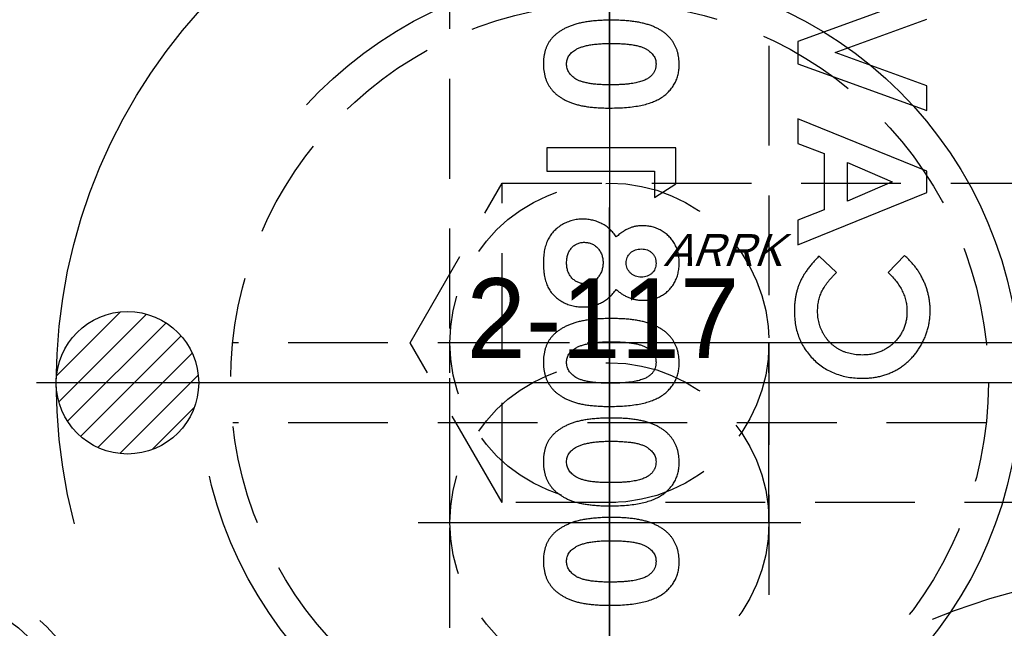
# Model space of a CAD drawing. Extents: x 2651 to 11825, y -3833 to 1075.
# Tile 207 of 256: x 4218 to 4243, y 49 to 65. Entities that reach past the tile are written whole.
import ezdxf

# ---------------------------------------------------------------- set-up
doc = ezdxf.new("R2010")
doc.units = 0
doc.header["$LTSCALE"] = 10
for name, pattern in [('CENTER', [2, 1.25, -0.25, 0.25, -0.25]), ('CNSCEN', [17, 15, -1, 0, -1]), ('CNSHID', [4, 3, -1]), ('HIDDEN', [0.375, 0.25, -0.125])]:
    doc.linetypes.add(name, pattern=pattern)
doc.layers.get('0').update_dxf_attribs({"linetype": 'CONTINUOUS'})
doc.layers.get('Defpoints').update_dxf_attribs({"linetype": 'CONTINUOUS'})
for name, color, linetype in [('1', 7, 'CONTINUOUS'), ('9', 3, 'CONTINUOUS'), ('CEN', 1, 'CENTER'), ('COOL', 150, 'HIDDEN'), ('DIM', 3, 'CONTINUOUS'), ('HIDDEN', 6, 'HIDDEN'), ('PART', 7, 'CONTINUOUS'), ('WL1-HL', 4, 'CNSHID'), ('WOR1-CL', 1, 'CNSCEN'), ('WOR1-DL', 7, 'CONTINUOUS')]:
    doc.layers.add(name, color=color, linetype=linetype)
doc.styles.add('china', font='txt')
doc.styles.get("Standard").update_dxf_attribs({"font": 'romans.shx'})
doc.dimstyles.new('MM& INCH5', dxfattribs={"dimtxt": 5, "dimasz": 2.5, "dimexe": 1, "dimexo": 0.5, "dimtad": 0, "dimrnd": 1.38778e-17, "dimzin": 9, "dimdsep": 46, "dimtxsty": 'Standard', "dimblk": 'CLOSED', "dimcen": 0, "dimclrd": 3, "dimclre": 3, "dimclrt": 3, "dimazin": 2, "dimtfac": 0.75, "dimtofl": 0, "dimtmove": 0, "dimatfit": 3, "dimfxl": 0, "dimtolj": 1, "dimarcsym": 0})

# ---------------------------------------------------------------- blocks, each defined once
blk = doc.blocks.new('DSD')
at = {"layer": '1', "color": 7, "linetype": 'Continuous'}
for p, q in [((477.228, 547.808), (477.636, 548.234)), ((478.936, 548.234), (479.37, 547.821)), ((479.905, 547.538), (476.666, 546.23)), ((479.905, 546.918), (479.905, 547.538)), ((479.241, 546.666), (479.905, 546.918)), ((479.241, 545.255), (479.241, 546.666)), ((477.535, 545.961), (478.659, 546.446)), ((478.659, 546.446), (478.659, 545.475)), ((483.499, 546.355), (482.959, 546.008)), ((483.499, 545.691), (483.499, 546.355)), ((476.666, 546.23), (476.666, 545.691)), ((478.659, 545.475), (477.535, 545.961)), ((482.959, 546.008), (482.959, 545.11)), ((476.666, 545.691), (479.905, 544.383)), ((486.198, 545.691), (483.499, 545.691)), ((486.198, 545.11), (486.198, 545.691)), ((479.905, 545.004), (479.241, 545.255)), ((482.959, 545.11), (486.198, 545.11)), ((479.905, 544.383), (479.905, 545.004)), ((476.666, 544.175), (476.666, 543.554)), ((479.905, 543.003), (476.666, 544.175)), ((476.666, 543.554), (478.967, 542.722)), ((479.905, 542.443), (479.905, 543.003)), ((478.967, 542.722), (476.666, 541.888)), ((476.666, 541.269), (479.905, 542.443))]:
    blk.add_line(p, q, dxfattribs=at)
for points, knots in [([(484.61, 556.569), (484.539, 556.568), (484.4, 556.567), (484.2, 556.554), (484.015, 556.534), (483.845, 556.505), (483.69, 556.468), (483.552, 556.422), (483.427, 556.369), (483.353, 556.324), (483.317, 556.303)], [0, 0, 0, 0, 0.161071, 0.310789, 0.449904, 0.578376, 0.696617, 0.805987, 0.906562, 1, 1, 1, 1]), ([(486.281, 555.461), (486.28, 555.49), (486.279, 555.547), (486.272, 555.631), (486.258, 555.71), (486.24, 555.786), (486.216, 555.859), (486.187, 555.929), (486.152, 555.994), (486.112, 556.057), (486.067, 556.115), (486.016, 556.17), (485.96, 556.223), (485.897, 556.272), (485.83, 556.317), (485.757, 556.359), (485.679, 556.398), (485.594, 556.434), (485.502, 556.466), (485.402, 556.494), (485.292, 556.517), (485.173, 556.536), (485.046, 556.55), (484.909, 556.561), (484.763, 556.568), (484.662, 556.569), (484.61, 556.569)], [0, 0, 0, 0, 0.038217, 0.074867, 0.110158, 0.144454, 0.17808, 0.211171, 0.243687, 0.275872, 0.308376, 0.341263, 0.37515, 0.409655, 0.445157, 0.482073, 0.520576, 0.560554, 0.603108, 0.648689, 0.697948, 0.750768, 0.807309, 0.867656, 0.931861, 1, 1, 1, 1]), ([(483.317, 556.303), (483.282, 556.278), (483.213, 556.229), (483.123, 556.143), (483.047, 556.05), (482.984, 555.95), (482.935, 555.842), (482.901, 555.727), (482.881, 555.605), (482.878, 555.521), (482.876, 555.478)], [0, 0, 0, 0, 0.132314, 0.2587, 0.380912, 0.500535, 0.620923, 0.742376, 0.868281, 1, 1, 1, 1]), ([(483.458, 555.464), (483.459, 555.489), (483.461, 555.539), (483.481, 555.612), (483.512, 555.68), (483.55, 555.732), (483.585, 555.771), (483.618, 555.798), (483.654, 555.824), (483.695, 555.847), (483.741, 555.869), (483.79, 555.89), (483.845, 555.908), (483.904, 555.925), (483.969, 555.94), (484.041, 555.953), (484.12, 555.964), (484.205, 555.972), (484.298, 555.979), (484.398, 555.984), (484.505, 555.986), (484.579, 555.987), (484.617, 555.988)], [0, 0, 0, 0, 0.053834, 0.105543, 0.158054, 0.211987, 0.240207, 0.269794, 0.301343, 0.334608, 0.370284, 0.408089, 0.448681, 0.492069, 0.538664, 0.590371, 0.646388, 0.707195, 0.772947, 0.843643, 0.919308, 1, 1, 1, 1]), ([(484.617, 555.988), (484.666, 555.987), (484.761, 555.986), (484.897, 555.98), (485.021, 555.968), (485.133, 555.953), (485.233, 555.932), (485.322, 555.908), (485.399, 555.879), (485.465, 555.844), (485.52, 555.806), (485.568, 555.765), (485.609, 555.722), (485.642, 555.676), (485.668, 555.627), (485.686, 555.575), (485.697, 555.52), (485.699, 555.483), (485.7, 555.464)], [0, 0, 0, 0, 0.110734, 0.212341, 0.305502, 0.389835, 0.46669, 0.535262, 0.596763, 0.651066, 0.701036, 0.74786, 0.791833, 0.834284, 0.875334, 0.916035, 0.957652, 1, 1, 1, 1]), ([(482.876, 555.478), (482.877, 555.45), (482.878, 555.395), (482.886, 555.313), (482.9, 555.235), (482.919, 555.159), (482.943, 555.086), (482.973, 555.017), (483.009, 554.95), (483.05, 554.887), (483.096, 554.826), (483.149, 554.769), (483.207, 554.715), (483.271, 554.666), (483.341, 554.62), (483.416, 554.577), (483.497, 554.538), (483.584, 554.502), (483.679, 554.47), (483.782, 554.443), (483.893, 554.42), (484.014, 554.401), (484.143, 554.386), (484.281, 554.376), (484.428, 554.369), (484.528, 554.369), (484.58, 554.368)], [0, 0, 0, 0, 0.036635, 0.072034, 0.106626, 0.140306, 0.173619, 0.206426, 0.239067, 0.271883, 0.30484, 0.338529, 0.372616, 0.407548, 0.443719, 0.481312, 0.520113, 0.560913, 0.604025, 0.650075, 0.699572, 0.752363, 0.808789, 0.868954, 0.932675, 1, 1, 1, 1]), ([(484.58, 554.95), (484.529, 554.95), (484.431, 554.95), (484.29, 554.958), (484.161, 554.968), (484.044, 554.984), (483.94, 555.003), (483.849, 555.028), (483.769, 555.056), (483.701, 555.091), (483.644, 555.128), (483.594, 555.168), (483.552, 555.211), (483.517, 555.256), (483.49, 555.304), (483.471, 555.355), (483.46, 555.409), (483.458, 555.445), (483.458, 555.464)], [0, 0, 0, 0, 0.112115, 0.215802, 0.310203, 0.395993, 0.47341, 0.542778, 0.604548, 0.659357, 0.708764, 0.755356, 0.798687, 0.840017, 0.880203, 0.919733, 0.959049, 1, 1, 1, 1]), ([(484.58, 554.368), (484.632, 554.369), (484.734, 554.369), (484.882, 554.376), (485.021, 554.387), (485.151, 554.401), (485.272, 554.421), (485.385, 554.444), (485.489, 554.471), (485.583, 554.504), (485.671, 554.54), (485.752, 554.579), (485.827, 554.621), (485.896, 554.665), (485.959, 554.714), (486.017, 554.764), (486.067, 554.818), (486.113, 554.875), (486.153, 554.935), (486.188, 554.999), (486.216, 555.067), (486.24, 555.138), (486.258, 555.214), (486.272, 555.293), (486.279, 555.376), (486.28, 555.432), (486.281, 555.461)], [0, 0, 0, 0, 0.068491, 0.133077, 0.193829, 0.251083, 0.304401, 0.354408, 0.401295, 0.444701, 0.485692, 0.524676, 0.562307, 0.597947, 0.632474, 0.665752, 0.697985, 0.729586, 0.760825, 0.792355, 0.824313, 0.857156, 0.890927, 0.92596, 0.962061, 1, 1, 1, 1]), ([(485.7, 555.464), (485.699, 555.446), (485.698, 555.41), (485.687, 555.358), (485.67, 555.309), (485.645, 555.263), (485.613, 555.219), (485.575, 555.179), (485.529, 555.142), (485.495, 555.12), (485.477, 555.109)], [0, 0, 0, 0, 0.124035, 0.242846, 0.360342, 0.479042, 0.599334, 0.725488, 0.858549, 1, 1, 1, 1]), ([(485.477, 555.109), (485.453, 555.096), (485.403, 555.069), (485.318, 555.037), (485.223, 555.01), (485.116, 554.987), (484.998, 554.971), (484.868, 554.958), (484.728, 554.951), (484.631, 554.95), (484.58, 554.95)], [0, 0, 0, 0, 0.088871, 0.186355, 0.294078, 0.412237, 0.541778, 0.682703, 0.835096, 1, 1, 1, 1]), ([(484.61, 554.078), (484.539, 554.077), (484.4, 554.076), (484.2, 554.062), (484.015, 554.043), (483.845, 554.013), (483.69, 553.977), (483.552, 553.931), (483.427, 553.878), (483.353, 553.833), (483.317, 553.812)], [0, 0, 0, 0, 0.161071, 0.310789, 0.449904, 0.578376, 0.696617, 0.805987, 0.906562, 1, 1, 1, 1]), ([(486.281, 552.97), (486.28, 552.999), (486.279, 553.056), (486.272, 553.139), (486.258, 553.219), (486.24, 553.295), (486.216, 553.368), (486.187, 553.437), (486.152, 553.503), (486.112, 553.565), (486.067, 553.624), (486.016, 553.679), (485.96, 553.732), (485.897, 553.78), (485.83, 553.826), (485.757, 553.868), (485.679, 553.907), (485.594, 553.943), (485.502, 553.975), (485.402, 554.003), (485.292, 554.026), (485.173, 554.044), (485.046, 554.059), (484.909, 554.07), (484.763, 554.077), (484.662, 554.077), (484.61, 554.078)], [0, 0, 0, 0, 0.038217, 0.074867, 0.110158, 0.144454, 0.17808, 0.211171, 0.243687, 0.275872, 0.308376, 0.341263, 0.37515, 0.409655, 0.445157, 0.482073, 0.520576, 0.560554, 0.603108, 0.648689, 0.697948, 0.750768, 0.807309, 0.867656, 0.931861, 1, 1, 1, 1]), ([(483.317, 553.812), (483.282, 553.787), (483.213, 553.737), (483.123, 553.651), (483.047, 553.559), (482.984, 553.458), (482.935, 553.351), (482.901, 553.236), (482.881, 553.114), (482.878, 553.03), (482.876, 552.987)], [0, 0, 0, 0, 0.132314, 0.2587, 0.380912, 0.500535, 0.620923, 0.742376, 0.868281, 1, 1, 1, 1]), ([(483.458, 552.973), (483.459, 552.998), (483.461, 553.048), (483.481, 553.121), (483.512, 553.189), (483.55, 553.241), (483.585, 553.28), (483.618, 553.307), (483.654, 553.333), (483.695, 553.356), (483.741, 553.378), (483.79, 553.399), (483.845, 553.417), (483.904, 553.434), (483.969, 553.449), (484.041, 553.461), (484.12, 553.473), (484.205, 553.481), (484.298, 553.488), (484.398, 553.493), (484.505, 553.495), (484.579, 553.496), (484.617, 553.496)], [0, 0, 0, 0, 0.053834, 0.105543, 0.158054, 0.211987, 0.240207, 0.269794, 0.301343, 0.334608, 0.370284, 0.408089, 0.448681, 0.492069, 0.538664, 0.590371, 0.646388, 0.707195, 0.772947, 0.843643, 0.919308, 1, 1, 1, 1]), ([(484.617, 553.496), (484.666, 553.496), (484.761, 553.495), (484.897, 553.489), (485.021, 553.477), (485.133, 553.462), (485.233, 553.441), (485.322, 553.417), (485.399, 553.387), (485.465, 553.353), (485.52, 553.315), (485.568, 553.274), (485.609, 553.231), (485.642, 553.185), (485.668, 553.136), (485.686, 553.084), (485.697, 553.029), (485.699, 552.992), (485.7, 552.973)], [0, 0, 0, 0, 0.110734, 0.212341, 0.305502, 0.389835, 0.46669, 0.535262, 0.596763, 0.651066, 0.701036, 0.74786, 0.791833, 0.834284, 0.875334, 0.916035, 0.957652, 1, 1, 1, 1]), ([(482.876, 552.987), (482.877, 552.959), (482.878, 552.904), (482.886, 552.822), (482.9, 552.744), (482.919, 552.668), (482.943, 552.595), (482.973, 552.525), (483.009, 552.459), (483.05, 552.395), (483.096, 552.335), (483.149, 552.278), (483.207, 552.224), (483.271, 552.175), (483.341, 552.129), (483.416, 552.086), (483.497, 552.047), (483.584, 552.011), (483.679, 551.979), (483.782, 551.952), (483.893, 551.929), (484.014, 551.91), (484.143, 551.895), (484.281, 551.885), (484.428, 551.878), (484.528, 551.877), (484.58, 551.877)], [0, 0, 0, 0, 0.036635, 0.072034, 0.106626, 0.140306, 0.173619, 0.206426, 0.239067, 0.271883, 0.30484, 0.338529, 0.372616, 0.407548, 0.443719, 0.481312, 0.520113, 0.560913, 0.604025, 0.650075, 0.699572, 0.752363, 0.808789, 0.868954, 0.932675, 1, 1, 1, 1]), ([(484.58, 552.458), (484.529, 552.459), (484.431, 552.459), (484.29, 552.467), (484.161, 552.477), (484.044, 552.492), (483.94, 552.512), (483.849, 552.537), (483.769, 552.565), (483.701, 552.599), (483.644, 552.637), (483.594, 552.677), (483.552, 552.72), (483.517, 552.765), (483.49, 552.813), (483.471, 552.864), (483.46, 552.918), (483.458, 552.954), (483.458, 552.973)], [0, 0, 0, 0, 0.112115, 0.215802, 0.310203, 0.395993, 0.47341, 0.542778, 0.604548, 0.659357, 0.708764, 0.755356, 0.798687, 0.840017, 0.880203, 0.919733, 0.959049, 1, 1, 1, 1]), ([(484.58, 551.877), (484.632, 551.877), (484.734, 551.878), (484.882, 551.885), (485.021, 551.896), (485.151, 551.91), (485.272, 551.93), (485.385, 551.953), (485.489, 551.98), (485.583, 552.013), (485.671, 552.049), (485.752, 552.088), (485.827, 552.13), (485.896, 552.174), (485.959, 552.222), (486.017, 552.273), (486.067, 552.327), (486.113, 552.384), (486.153, 552.444), (486.188, 552.507), (486.216, 552.576), (486.24, 552.647), (486.258, 552.723), (486.272, 552.802), (486.279, 552.885), (486.28, 552.941), (486.281, 552.97)], [0, 0, 0, 0, 0.068491, 0.133077, 0.193829, 0.251083, 0.304401, 0.354408, 0.401295, 0.444701, 0.485692, 0.524676, 0.562307, 0.597947, 0.632474, 0.665752, 0.697985, 0.729586, 0.760825, 0.792355, 0.824313, 0.857156, 0.890927, 0.92596, 0.962061, 1, 1, 1, 1]), ([(485.7, 552.973), (485.699, 552.955), (485.698, 552.919), (485.687, 552.867), (485.67, 552.818), (485.645, 552.772), (485.613, 552.728), (485.575, 552.688), (485.529, 552.651), (485.495, 552.629), (485.477, 552.618)], [0, 0, 0, 0, 0.124035, 0.242846, 0.360342, 0.479042, 0.599334, 0.725488, 0.858549, 1, 1, 1, 1]), ([(485.477, 552.618), (485.453, 552.605), (485.403, 552.577), (485.318, 552.546), (485.223, 552.519), (485.116, 552.496), (484.998, 552.48), (484.868, 552.467), (484.728, 552.46), (484.631, 552.459), (484.58, 552.458)], [0, 0, 0, 0, 0.088871, 0.186355, 0.294078, 0.412237, 0.541778, 0.682703, 0.835096, 1, 1, 1, 1]), ([(484.61, 551.587), (484.539, 551.586), (484.4, 551.585), (484.2, 551.571), (484.015, 551.551), (483.845, 551.522), (483.69, 551.486), (483.552, 551.44), (483.427, 551.387), (483.353, 551.342), (483.317, 551.321)], [0, 0, 0, 0, 0.161071, 0.310789, 0.449904, 0.578376, 0.696617, 0.805987, 0.906562, 1, 1, 1, 1]), ([(486.281, 550.479), (486.28, 550.508), (486.279, 550.565), (486.272, 550.648), (486.258, 550.728), (486.24, 550.804), (486.216, 550.877), (486.187, 550.946), (486.152, 551.012), (486.112, 551.074), (486.067, 551.133), (486.016, 551.188), (485.96, 551.241), (485.897, 551.289), (485.83, 551.335), (485.757, 551.377), (485.679, 551.416), (485.594, 551.452), (485.502, 551.484), (485.402, 551.512), (485.292, 551.535), (485.173, 551.553), (485.046, 551.568), (484.909, 551.579), (484.763, 551.586), (484.662, 551.586), (484.61, 551.587)], [0, 0, 0, 0, 0.038217, 0.074867, 0.110158, 0.144454, 0.17808, 0.211171, 0.243687, 0.275872, 0.308376, 0.341263, 0.37515, 0.409655, 0.445157, 0.482073, 0.520576, 0.560554, 0.603108, 0.648689, 0.697948, 0.750768, 0.807309, 0.867656, 0.931861, 1, 1, 1, 1]), ([(483.317, 551.321), (483.282, 551.295), (483.213, 551.246), (483.123, 551.16), (483.047, 551.068), (482.984, 550.967), (482.935, 550.86), (482.901, 550.745), (482.881, 550.623), (482.878, 550.539), (482.876, 550.496)], [0, 0, 0, 0, 0.132314, 0.2587, 0.380912, 0.500535, 0.620923, 0.742376, 0.868281, 1, 1, 1, 1]), ([(478.281, 550.881), (478.241, 550.88), (478.162, 550.879), (478.046, 550.868), (477.932, 550.852), (477.823, 550.828), (477.716, 550.798), (477.614, 550.761), (477.514, 550.717), (477.418, 550.668), (477.326, 550.611), (477.239, 550.549), (477.156, 550.481), (477.078, 550.406), (477.004, 550.326), (476.936, 550.241), (476.871, 550.149), (476.812, 550.053), (476.759, 549.952), (476.711, 549.849), (476.672, 549.744), (476.639, 549.637), (476.615, 549.528), (476.596, 549.417), (476.586, 549.304), (476.584, 549.228), (476.583, 549.19)], [0, 0, 0, 0, 0.044663, 0.088512, 0.130926, 0.172904, 0.214, 0.254985, 0.295291, 0.335772, 0.376181, 0.416178, 0.45635, 0.496512, 0.537041, 0.578119, 0.619725, 0.662422, 0.705299, 0.74743, 0.789433, 0.831267, 0.872825, 0.91487, 0.957027, 1, 1, 1, 1]), ([(479.988, 549.199), (479.986, 549.26), (479.983, 549.378), (479.961, 549.551), (479.924, 549.715), (479.871, 549.872), (479.803, 550.02), (479.72, 550.159), (479.622, 550.29), (479.51, 550.412), (479.387, 550.522), (479.254, 550.619), (479.112, 550.699), (478.962, 550.766), (478.803, 550.818), (478.637, 550.854), (478.461, 550.877), (478.342, 550.879), (478.281, 550.881)], [0, 0, 0, 0, 0.067376, 0.131837, 0.194461, 0.255346, 0.315588, 0.375627, 0.436138, 0.497779, 0.55947, 0.620278, 0.680788, 0.741492, 0.803215, 0.866493, 0.93191, 1, 1, 1, 1]), ([(483.458, 550.482), (483.459, 550.507), (483.461, 550.557), (483.481, 550.629), (483.512, 550.698), (483.55, 550.75), (483.585, 550.788), (483.618, 550.815), (483.654, 550.842), (483.695, 550.865), (483.741, 550.887), (483.79, 550.908), (483.845, 550.925), (483.904, 550.943), (483.969, 550.958), (484.041, 550.97), (484.12, 550.982), (484.205, 550.989), (484.298, 550.997), (484.398, 551.002), (484.505, 551.004), (484.579, 551.005), (484.617, 551.005)], [0, 0, 0, 0, 0.053834, 0.105543, 0.158054, 0.211987, 0.240207, 0.269794, 0.301343, 0.334608, 0.370284, 0.408089, 0.448681, 0.492069, 0.538664, 0.590371, 0.646388, 0.707195, 0.772947, 0.843643, 0.919308, 1, 1, 1, 1]), ([(484.617, 551.005), (484.666, 551.005), (484.761, 551.004), (484.897, 550.998), (485.021, 550.986), (485.133, 550.971), (485.233, 550.95), (485.322, 550.926), (485.399, 550.896), (485.465, 550.862), (485.52, 550.824), (485.568, 550.783), (485.609, 550.74), (485.642, 550.694), (485.668, 550.645), (485.686, 550.593), (485.697, 550.538), (485.699, 550.501), (485.7, 550.482)], [0, 0, 0, 0, 0.110734, 0.212341, 0.305502, 0.389835, 0.46669, 0.535262, 0.596763, 0.651066, 0.701036, 0.74786, 0.791833, 0.834284, 0.875334, 0.916035, 0.957652, 1, 1, 1, 1]), ([(477.165, 549.213), (477.166, 549.25), (477.168, 549.324), (477.183, 549.433), (477.208, 549.536), (477.243, 549.636), (477.289, 549.731), (477.345, 549.821), (477.41, 549.907), (477.485, 549.987), (477.567, 550.06), (477.655, 550.124), (477.748, 550.178), (477.845, 550.223), (477.947, 550.257), (478.053, 550.282), (478.165, 550.296), (478.241, 550.298), (478.279, 550.299)], [0, 0, 0, 0, 0.064715, 0.127707, 0.188882, 0.249158, 0.309661, 0.370225, 0.432332, 0.495782, 0.559304, 0.621861, 0.683322, 0.744523, 0.806088, 0.868994, 0.933419, 1, 1, 1, 1]), ([(478.279, 550.299), (478.306, 550.299), (478.36, 550.298), (478.438, 550.292), (478.515, 550.281), (478.589, 550.265), (478.661, 550.246), (478.73, 550.223), (478.798, 550.194), (478.863, 550.162), (478.924, 550.124), (478.983, 550.084), (479.038, 550.041), (479.09, 549.993), (479.138, 549.942), (479.183, 549.887), (479.224, 549.829), (479.263, 549.767), (479.296, 549.703), (479.327, 549.637), (479.351, 549.568), (479.371, 549.498), (479.388, 549.427), (479.398, 549.353), (479.406, 549.278), (479.406, 549.227), (479.407, 549.202)], [0, 0, 0, 0, 0.045986, 0.090639, 0.134485, 0.177331, 0.219265, 0.260785, 0.302317, 0.343436, 0.384181, 0.424376, 0.464181, 0.504012, 0.543822, 0.583802, 0.624419, 0.665548, 0.706675, 0.747827, 0.788895, 0.830219, 0.871707, 0.913734, 0.956588, 1, 1, 1, 1]), ([(482.876, 550.496), (482.877, 550.468), (482.878, 550.413), (482.886, 550.331), (482.9, 550.253), (482.919, 550.177), (482.943, 550.104), (482.973, 550.034), (483.009, 549.968), (483.05, 549.904), (483.096, 549.843), (483.149, 549.787), (483.207, 549.733), (483.271, 549.684), (483.341, 549.638), (483.416, 549.595), (483.497, 549.556), (483.584, 549.52), (483.679, 549.488), (483.782, 549.461), (483.893, 549.438), (484.014, 549.418), (484.143, 549.404), (484.281, 549.394), (484.428, 549.387), (484.528, 549.386), (484.58, 549.386)], [0, 0, 0, 0, 0.036635, 0.072034, 0.106626, 0.140306, 0.173619, 0.206426, 0.239067, 0.271883, 0.30484, 0.338529, 0.372616, 0.407548, 0.443719, 0.481312, 0.520113, 0.560913, 0.604025, 0.650075, 0.699572, 0.752363, 0.808789, 0.868954, 0.932675, 1, 1, 1, 1]), ([(484.58, 549.967), (484.529, 549.967), (484.431, 549.968), (484.29, 549.975), (484.161, 549.986), (484.044, 550.001), (483.94, 550.021), (483.849, 550.045), (483.769, 550.074), (483.701, 550.108), (483.644, 550.146), (483.594, 550.186), (483.552, 550.229), (483.517, 550.274), (483.49, 550.322), (483.471, 550.373), (483.46, 550.426), (483.458, 550.463), (483.458, 550.482)], [0, 0, 0, 0, 0.112115, 0.215802, 0.310203, 0.395993, 0.47341, 0.542778, 0.604548, 0.659357, 0.708764, 0.755356, 0.798687, 0.840017, 0.880203, 0.919733, 0.959049, 1, 1, 1, 1]), ([(484.58, 549.386), (484.632, 549.386), (484.734, 549.387), (484.882, 549.393), (485.021, 549.405), (485.151, 549.419), (485.272, 549.439), (485.385, 549.462), (485.489, 549.489), (485.583, 549.522), (485.671, 549.558), (485.752, 549.597), (485.827, 549.639), (485.896, 549.683), (485.959, 549.731), (486.017, 549.782), (486.067, 549.836), (486.113, 549.892), (486.153, 549.953), (486.188, 550.016), (486.216, 550.084), (486.24, 550.156), (486.258, 550.231), (486.272, 550.31), (486.279, 550.394), (486.28, 550.45), (486.281, 550.479)], [0, 0, 0, 0, 0.068491, 0.133077, 0.193829, 0.251083, 0.304401, 0.354408, 0.401295, 0.444701, 0.485692, 0.524676, 0.562307, 0.597947, 0.632474, 0.665752, 0.697985, 0.729586, 0.760825, 0.792355, 0.824313, 0.857156, 0.890927, 0.92596, 0.962061, 1, 1, 1, 1]), ([(485.7, 550.482), (485.699, 550.463), (485.698, 550.428), (485.687, 550.376), (485.67, 550.327), (485.645, 550.28), (485.613, 550.237), (485.575, 550.197), (485.529, 550.16), (485.495, 550.138), (485.477, 550.127)], [0, 0, 0, 0, 0.124035, 0.242846, 0.360342, 0.479042, 0.599334, 0.725488, 0.858549, 1, 1, 1, 1]), ([(485.477, 550.127), (485.453, 550.114), (485.403, 550.086), (485.318, 550.055), (485.223, 550.028), (485.116, 550.005), (484.998, 549.989), (484.868, 549.975), (484.728, 549.969), (484.631, 549.968), (484.58, 549.967)], [0, 0, 0, 0, 0.088871, 0.186355, 0.294078, 0.412237, 0.541778, 0.682703, 0.835096, 1, 1, 1, 1]), ([(476.583, 549.19), (476.584, 549.157), (476.585, 549.092), (476.593, 548.996), (476.606, 548.9), (476.625, 548.805), (476.648, 548.71), (476.678, 548.617), (476.711, 548.525), (476.751, 548.434), (476.794, 548.345), (476.844, 548.259), (476.896, 548.175), (476.954, 548.096), (477.016, 548.019), (477.082, 547.945), (477.153, 547.875), (477.203, 547.831), (477.228, 547.808)], [0, 0, 0, 0, 0.062276, 0.123904, 0.185067, 0.24684, 0.308435, 0.370241, 0.432587, 0.495925, 0.559351, 0.621943, 0.684393, 0.746986, 0.809441, 0.872508, 0.935769, 1, 1, 1, 1]), ([(477.636, 548.234), (477.598, 548.271), (477.525, 548.341), (477.429, 548.455), (477.348, 548.573), (477.28, 548.694), (477.229, 548.819), (477.191, 548.947), (477.169, 549.079), (477.166, 549.168), (477.165, 549.213)], [0, 0, 0, 0, 0.139406, 0.272304, 0.399525, 0.522811, 0.642663, 0.761023, 0.879801, 1, 1, 1, 1]), ([(479.407, 549.202), (479.405, 549.158), (479.403, 549.073), (479.384, 548.948), (479.352, 548.829), (479.315, 548.734), (479.278, 548.66), (479.244, 548.603), (479.205, 548.544), (479.162, 548.485), (479.113, 548.424), (479.058, 548.362), (478.999, 548.298), (478.957, 548.256), (478.936, 548.234)], [0, 0, 0, 0, 0.117048, 0.22997, 0.340704, 0.449355, 0.505557, 0.565303, 0.628205, 0.694729, 0.765019, 0.83958, 0.91775, 1, 1, 1, 1]), ([(479.37, 547.821), (479.398, 547.85), (479.453, 547.907), (479.53, 547.993), (479.6, 548.078), (479.665, 548.161), (479.722, 548.244), (479.772, 548.325), (479.816, 548.405), (479.854, 548.485), (479.886, 548.565), (479.913, 548.648), (479.936, 548.733), (479.955, 548.821), (479.97, 548.911), (479.98, 549.005), (479.987, 549.101), (479.988, 549.166), (479.988, 549.199)], [0, 0, 0, 0, 0.077783, 0.151816, 0.22254, 0.290278, 0.354641, 0.415798, 0.474709, 0.530426, 0.58558, 0.640906, 0.697901, 0.75542, 0.814521, 0.874462, 0.93667, 1, 1, 1, 1]), ([(485.291, 549.095), (485.249, 549.094), (485.168, 549.091), (485.048, 549.071), (484.934, 549.036), (484.826, 548.988), (484.723, 548.927), (484.627, 548.851), (484.536, 548.762), (484.482, 548.695), (484.454, 548.66)], [0, 0, 0, 0, 0.127276, 0.250113, 0.370492, 0.489901, 0.611006, 0.735976, 0.864676, 1, 1, 1, 1]), ([(486.281, 547.987), (486.281, 548.018), (486.28, 548.079), (486.275, 548.168), (486.266, 548.252), (486.253, 548.331), (486.237, 548.405), (486.217, 548.474), (486.194, 548.538), (486.159, 548.617), (486.104, 548.706), (486.023, 548.804), (485.927, 548.889), (485.819, 548.963), (485.698, 549.021), (485.569, 549.065), (485.432, 549.091), (485.339, 549.094), (485.291, 549.095)], [0, 0, 0, 0, 0.055435, 0.108254, 0.158196, 0.205337, 0.250257, 0.292763, 0.333308, 0.371723, 0.445982, 0.520049, 0.595546, 0.673687, 0.753384, 0.833349, 0.915178, 1, 1, 1, 1]), ([(483.784, 548.929), (483.742, 548.928), (483.66, 548.925), (483.54, 548.903), (483.426, 548.865), (483.318, 548.814), (483.219, 548.75), (483.13, 548.673), (483.055, 548.582), (482.99, 548.482), (482.939, 548.372), (482.903, 548.252), (482.88, 548.124), (482.878, 548.036), (482.876, 547.991)], [0, 0, 0, 0, 0.085205, 0.168105, 0.249227, 0.330676, 0.411657, 0.491096, 0.570629, 0.651741, 0.734794, 0.819583, 0.907717, 1, 1, 1, 1]), ([(484.454, 548.66), (484.429, 548.681), (484.381, 548.724), (484.302, 548.778), (484.222, 548.824), (484.139, 548.863), (484.053, 548.892), (483.966, 548.914), (483.876, 548.926), (483.815, 548.928), (483.784, 548.929)], [0, 0, 0, 0, 0.132691, 0.261229, 0.386616, 0.5095, 0.631048, 0.753001, 0.875241, 1, 1, 1, 1]), ([(483.458, 548.005), (483.459, 548.029), (483.461, 548.075), (483.481, 548.142), (483.514, 548.201), (483.56, 548.253), (483.615, 548.295), (483.679, 548.327), (483.75, 548.345), (483.8, 548.347), (483.825, 548.348)], [0, 0, 0, 0, 0.127262, 0.247553, 0.366178, 0.488656, 0.611945, 0.735099, 0.863648, 1, 1, 1, 1]), ([(483.825, 548.348), (483.851, 548.347), (483.902, 548.344), (483.974, 548.325), (484.04, 548.293), (484.097, 548.248), (484.144, 548.194), (484.18, 548.133), (484.201, 548.065), (484.204, 548.018), (484.205, 547.994)], [0, 0, 0, 0, 0.133898, 0.261449, 0.385304, 0.511572, 0.636353, 0.7554, 0.874932, 1, 1, 1, 1]), ([(484.786, 547.986), (484.787, 548.004), (484.787, 548.04), (484.794, 548.093), (484.804, 548.143), (484.818, 548.192), (484.838, 548.238), (484.861, 548.282), (484.888, 548.323), (484.919, 548.362), (484.953, 548.397), (484.989, 548.429), (485.027, 548.455), (485.066, 548.476), (485.106, 548.494), (485.149, 548.505), (485.193, 548.513), (485.223, 548.514), (485.238, 548.514)], [0, 0, 0, 0, 0.070599, 0.139149, 0.206028, 0.270871, 0.334512, 0.399137, 0.463434, 0.527972, 0.592126, 0.65344, 0.712618, 0.770133, 0.826602, 0.883252, 0.941109, 1, 1, 1, 1]), ([(485.238, 548.514), (485.254, 548.514), (485.286, 548.513), (485.331, 548.506), (485.376, 548.495), (485.418, 548.479), (485.458, 548.459), (485.496, 548.434), (485.533, 548.405), (485.567, 548.371), (485.598, 548.334), (485.625, 548.293), (485.649, 548.25), (485.666, 548.204), (485.682, 548.155), (485.692, 548.104), (485.699, 548.049), (485.699, 548.012), (485.7, 547.993)], [0, 0, 0, 0, 0.060864, 0.120715, 0.178298, 0.236019, 0.29302, 0.351482, 0.411328, 0.473181, 0.535898, 0.598282, 0.66091, 0.724489, 0.789043, 0.857007, 0.926649, 1, 1, 1, 1]), ([(482.876, 547.991), (482.878, 547.946), (482.88, 547.86), (482.903, 547.734), (482.939, 547.617), (482.992, 547.508), (483.057, 547.409), (483.135, 547.321), (483.226, 547.244), (483.328, 547.179), (483.437, 547.126), (483.552, 547.088), (483.671, 547.066), (483.752, 547.063), (483.793, 547.061)], [0, 0, 0, 0, 0.091221, 0.177862, 0.261335, 0.343215, 0.424061, 0.504025, 0.585043, 0.667993, 0.751668, 0.833587, 0.916294, 1, 1, 1, 1]), ([(483.821, 547.642), (483.795, 547.643), (483.746, 547.646), (483.675, 547.664), (483.612, 547.697), (483.557, 547.74), (483.513, 547.795), (483.48, 547.858), (483.461, 547.929), (483.459, 547.979), (483.458, 548.005)], [0, 0, 0, 0, 0.133239, 0.257679, 0.377945, 0.498835, 0.619558, 0.739824, 0.86564, 1, 1, 1, 1]), ([(484.205, 547.994), (484.204, 547.969), (484.202, 547.921), (484.181, 547.853), (484.147, 547.792), (484.1, 547.739), (484.042, 547.696), (483.975, 547.664), (483.9, 547.646), (483.848, 547.643), (483.821, 547.642)], [0, 0, 0, 0, 0.1261, 0.245667, 0.362596, 0.483064, 0.606895, 0.731199, 0.860607, 1, 1, 1, 1]), ([(485.251, 547.476), (485.235, 547.477), (485.203, 547.478), (485.157, 547.484), (485.112, 547.496), (485.069, 547.512), (485.028, 547.532), (484.99, 547.558), (484.953, 547.587), (484.919, 547.622), (484.888, 547.659), (484.861, 547.699), (484.837, 547.741), (484.818, 547.786), (484.804, 547.833), (484.794, 547.882), (484.787, 547.933), (484.787, 547.968), (484.786, 547.986)], [0, 0, 0, 0, 0.063232, 0.123596, 0.183631, 0.241965, 0.301454, 0.360997, 0.421479, 0.484582, 0.547964, 0.610316, 0.672871, 0.735109, 0.798492, 0.863878, 0.930919, 1, 1, 1, 1]), ([(485.7, 547.993), (485.699, 547.974), (485.699, 547.936), (485.693, 547.881), (485.683, 547.83), (485.669, 547.781), (485.652, 547.735), (485.63, 547.692), (485.604, 547.652), (485.575, 547.616), (485.543, 547.583), (485.508, 547.554), (485.471, 547.53), (485.431, 547.51), (485.389, 547.495), (485.345, 547.484), (485.299, 547.477), (485.267, 547.476), (485.251, 547.476)], [0, 0, 0, 0, 0.075044, 0.146237, 0.214829, 0.280463, 0.343689, 0.406255, 0.467269, 0.527809, 0.587997, 0.646697, 0.703965, 0.760495, 0.818097, 0.877165, 0.937588, 1, 1, 1, 1]), ([(485.291, 546.895), (485.337, 546.896), (485.427, 546.899), (485.559, 546.926), (485.687, 546.97), (485.807, 547.029), (485.917, 547.103), (486.015, 547.189), (486.098, 547.288), (486.153, 547.38), (486.191, 547.46), (486.214, 547.523), (486.235, 547.591), (486.252, 547.662), (486.265, 547.738), (486.274, 547.818), (486.28, 547.901), (486.281, 547.958), (486.281, 547.987)], [0, 0, 0, 0, 0.082105, 0.162845, 0.24281, 0.324136, 0.404552, 0.481939, 0.558683, 0.635915, 0.675544, 0.716421, 0.758883, 0.802991, 0.848925, 0.897233, 0.947306, 1, 1, 1, 1]), ([(483.793, 547.061), (483.822, 547.062), (483.878, 547.063), (483.962, 547.074), (484.041, 547.093), (484.12, 547.12), (484.199, 547.156), (484.28, 547.206), (484.367, 547.266), (484.424, 547.314), (484.454, 547.339)], [0, 0, 0, 0, 0.117593, 0.230768, 0.342388, 0.452438, 0.56823, 0.697745, 0.841089, 1, 1, 1, 1]), ([(484.454, 547.339), (484.478, 547.305), (484.526, 547.237), (484.612, 547.149), (484.708, 547.072), (484.814, 547.009), (484.926, 546.958), (485.044, 546.922), (485.166, 546.899), (485.249, 546.896), (485.291, 546.895)], [0, 0, 0, 0, 0.126717, 0.250825, 0.374307, 0.498747, 0.623473, 0.74737, 0.87229, 1, 1, 1, 1]), ([(484.61, 544.113), (484.539, 544.112), (484.4, 544.111), (484.2, 544.098), (484.015, 544.078), (483.845, 544.049), (483.69, 544.013), (483.552, 543.966), (483.427, 543.914), (483.353, 543.869), (483.317, 543.847)], [0, 0, 0, 0, 0.161071, 0.310789, 0.449904, 0.578376, 0.696617, 0.805987, 0.906562, 1, 1, 1, 1]), ([(486.281, 543.006), (486.28, 543.035), (486.279, 543.091), (486.272, 543.175), (486.258, 543.254), (486.24, 543.331), (486.216, 543.403), (486.187, 543.473), (486.152, 543.539), (486.112, 543.601), (486.067, 543.659), (486.016, 543.715), (485.96, 543.767), (485.897, 543.816), (485.83, 543.861), (485.757, 543.904), (485.679, 543.942), (485.594, 543.979), (485.502, 544.01), (485.402, 544.038), (485.292, 544.061), (485.173, 544.08), (485.046, 544.095), (484.909, 544.106), (484.763, 544.112), (484.662, 544.113), (484.61, 544.113)], [0, 0, 0, 0, 0.038217, 0.074867, 0.110158, 0.144454, 0.17808, 0.211171, 0.243687, 0.275872, 0.308376, 0.341263, 0.37515, 0.409655, 0.445157, 0.482073, 0.520576, 0.560554, 0.603108, 0.648689, 0.697948, 0.750768, 0.807309, 0.867656, 0.931861, 1, 1, 1, 1]), ([(483.317, 543.847), (483.282, 543.822), (483.213, 543.773), (483.123, 543.687), (483.047, 543.594), (482.984, 543.494), (482.935, 543.386), (482.901, 543.271), (482.881, 543.149), (482.878, 543.065), (482.876, 543.023)], [0, 0, 0, 0, 0.132314, 0.2587, 0.380912, 0.500535, 0.620923, 0.742376, 0.868281, 1, 1, 1, 1]), ([(483.458, 543.008), (483.459, 543.034), (483.461, 543.084), (483.481, 543.156), (483.512, 543.224), (483.55, 543.276), (483.585, 543.315), (483.618, 543.342), (483.654, 543.368), (483.695, 543.391), (483.741, 543.413), (483.79, 543.434), (483.845, 543.452), (483.904, 543.469), (483.969, 543.484), (484.041, 543.497), (484.12, 543.508), (484.205, 543.516), (484.298, 543.523), (484.398, 543.529), (484.505, 543.531), (484.579, 543.531), (484.617, 543.532)], [0, 0, 0, 0, 0.053834, 0.105543, 0.158054, 0.211987, 0.240207, 0.269794, 0.301343, 0.334608, 0.370284, 0.408089, 0.448681, 0.492069, 0.538664, 0.590371, 0.646388, 0.707195, 0.772947, 0.843643, 0.919308, 1, 1, 1, 1]), ([(484.617, 543.532), (484.666, 543.531), (484.761, 543.53), (484.897, 543.524), (485.021, 543.512), (485.133, 543.497), (485.233, 543.476), (485.322, 543.452), (485.399, 543.423), (485.465, 543.389), (485.52, 543.351), (485.568, 543.31), (485.609, 543.267), (485.642, 543.22), (485.668, 543.171), (485.686, 543.119), (485.697, 543.065), (485.699, 543.027), (485.7, 543.008)], [0, 0, 0, 0, 0.110734, 0.212341, 0.305502, 0.389835, 0.46669, 0.535262, 0.596763, 0.651066, 0.701036, 0.74786, 0.791833, 0.834284, 0.875334, 0.916035, 0.957652, 1, 1, 1, 1]), ([(482.876, 543.023), (482.877, 542.994), (482.878, 542.939), (482.886, 542.858), (482.9, 542.779), (482.919, 542.703), (482.943, 542.631), (482.973, 542.561), (483.009, 542.495), (483.05, 542.431), (483.096, 542.37), (483.149, 542.313), (483.207, 542.26), (483.271, 542.21), (483.341, 542.164), (483.416, 542.121), (483.497, 542.082), (483.584, 542.047), (483.679, 542.015), (483.782, 541.988), (483.893, 541.964), (484.014, 541.945), (484.143, 541.93), (484.281, 541.92), (484.428, 541.913), (484.528, 541.913), (484.58, 541.913)], [0, 0, 0, 0, 0.036635, 0.072034, 0.106626, 0.140306, 0.173619, 0.206426, 0.239067, 0.271883, 0.30484, 0.338529, 0.372616, 0.407548, 0.443719, 0.481312, 0.520113, 0.560913, 0.604025, 0.650075, 0.699572, 0.752363, 0.808789, 0.868954, 0.932675, 1, 1, 1, 1]), ([(484.58, 542.494), (484.529, 542.494), (484.431, 542.494), (484.29, 542.502), (484.161, 542.512), (484.044, 542.528), (483.94, 542.548), (483.849, 542.572), (483.769, 542.601), (483.701, 542.635), (483.644, 542.673), (483.594, 542.713), (483.552, 542.755), (483.517, 542.8), (483.49, 542.848), (483.471, 542.899), (483.46, 542.953), (483.458, 542.99), (483.458, 543.008)], [0, 0, 0, 0, 0.112115, 0.215802, 0.310203, 0.395993, 0.47341, 0.542778, 0.604548, 0.659357, 0.708764, 0.755356, 0.798687, 0.840017, 0.880203, 0.919733, 0.959049, 1, 1, 1, 1]), ([(484.58, 541.913), (484.632, 541.913), (484.734, 541.913), (484.882, 541.92), (485.021, 541.931), (485.151, 541.945), (485.272, 541.965), (485.385, 541.988), (485.489, 542.016), (485.583, 542.049), (485.671, 542.084), (485.752, 542.123), (485.827, 542.165), (485.896, 542.209), (485.959, 542.258), (486.017, 542.308), (486.067, 542.363), (486.113, 542.419), (486.153, 542.479), (486.188, 542.543), (486.216, 542.611), (486.24, 542.682), (486.258, 542.758), (486.272, 542.837), (486.279, 542.92), (486.28, 542.977), (486.281, 543.006)], [0, 0, 0, 0, 0.068491, 0.133077, 0.193829, 0.251083, 0.304401, 0.354408, 0.401295, 0.444701, 0.485692, 0.524676, 0.562307, 0.597947, 0.632474, 0.665752, 0.697985, 0.729586, 0.760825, 0.792355, 0.824313, 0.857156, 0.890927, 0.92596, 0.962061, 1, 1, 1, 1]), ([(485.7, 543.008), (485.699, 542.99), (485.698, 542.954), (485.687, 542.902), (485.67, 542.853), (485.645, 542.807), (485.613, 542.764), (485.575, 542.723), (485.529, 542.686), (485.495, 542.665), (485.477, 542.653)], [0, 0, 0, 0, 0.124035, 0.242846, 0.360342, 0.479042, 0.599334, 0.725488, 0.858549, 1, 1, 1, 1]), ([(485.477, 542.653), (485.453, 542.64), (485.403, 542.613), (485.318, 542.581), (485.223, 542.554), (485.116, 542.531), (484.998, 542.516), (484.868, 542.502), (484.728, 542.495), (484.631, 542.494), (484.58, 542.494)], [0, 0, 0, 0, 0.088871, 0.186355, 0.294078, 0.412237, 0.541778, 0.682703, 0.835096, 1, 1, 1, 1])]:
    blk.add_open_spline(points, degree=3, knots=knots, dxfattribs=at)
blk = doc.blocks.new('*U23', base_point=(2059.08, 1167.823))
at = {"layer": 'HIDDEN'}
blk.add_circle((2059.08, 1167.823), 19.05, dxfattribs=at)
blk = doc.blocks.new('*D184')
at = {"layer": 'Defpoints', "color": 0}
for p in [(4171.684, 387.642), (4446.684, 12.642), (4473.321, 12.642)]:
    blk.add_point(p, dxfattribs=at)
at = {"layer": 'DIM', "color": 3, "lineweight": -2}
blk.add_line((4447.184, 12.642), (4473.321, 12.642), dxfattribs=at)
at = {"layer": 'DIM', "color": 3, "insert": (4499.065, 12.642), "char_height": 5, "attachment_point": 5}
blk.add_mtext('\\A1;375 [14.764]', dxfattribs=at)
blk = doc.blocks.new('_Closed')
at = {"color": 0, "linetype": 'ByBlock', "lineweight": -2}
for p, q in [((-1, 0.1667), (0, 0)), ((-1, 0.1667), (-1, -0.1667)), ((0, 0), (-1, -0.1667)), ((0, 0), (-1, 0))]:
    blk.add_line(p, q, dxfattribs=at)
blk = doc.blocks.new('*D185')
at = {"layer": 'Defpoints', "color": 0}
for p in [(4171.684, 387.642), (4446.684, 55.642), (4473.321, 55.642)]:
    blk.add_point(p, dxfattribs=at)
at = {"layer": 'DIM', "color": 3, "lineweight": -2}
blk.add_line((4447.184, 55.642), (4473.321, 55.642), dxfattribs=at)
at = {"layer": 'DIM', "color": 3, "insert": (4499.065, 55.642), "char_height": 5, "attachment_point": 5}
blk.add_mtext('\\A1;332 [13.071]', dxfattribs=at)
blk = doc.blocks.new('*D186')
at = {"layer": 'Defpoints', "color": 0}
for p in [(4171.684, 387.642), (4381.212, -22.358), (4473.321, -22.358)]:
    blk.add_point(p, dxfattribs=at)
at = {"layer": 'DIM', "color": 3, "lineweight": -2}
blk.add_line((4381.712, -22.358), (4473.321, -22.358), dxfattribs=at)
at = {"layer": 'DIM', "color": 3, "insert": (4499.065, -22.358), "char_height": 5, "attachment_point": 5}
blk.add_mtext('\\A1;410 [16.142]', dxfattribs=at)
blk = doc.blocks.new('*D187')
at = {"layer": 'Defpoints', "color": 0}
for p in [(4171.684, 387.642), (4274.104, -57.358), (4473.321, -57.358)]:
    blk.add_point(p, dxfattribs=at)
at = {"layer": 'DIM', "color": 3, "lineweight": -2}
blk.add_line((4274.604, -57.358), (4473.321, -57.358), dxfattribs=at)
at = {"layer": 'DIM', "color": 3, "insert": (4496.684, -57.358), "char_height": 5, "attachment_point": 5}
blk.add_mtext('\\A1;445 [17.52]', dxfattribs=at)
blk = doc.blocks.new('*D188')
at = {"layer": 'Defpoints', "color": 0}
for p in [(4171.684, 387.642), (4271.924, -104.358), (4473.321, -104.358)]:
    blk.add_point(p, dxfattribs=at)
at = {"layer": 'DIM', "color": 3, "lineweight": -2}
blk.add_line((4272.424, -104.358), (4473.321, -104.358), dxfattribs=at)
at = {"layer": 'DIM', "color": 3, "insert": (4496.684, -104.358), "char_height": 5, "attachment_point": 5}
blk.add_mtext('\\A1;492 [19.37]', dxfattribs=at)
blk = doc.blocks.new('*D189')
at = {"layer": 'Defpoints', "color": 0}
for p in [(4171.684, 387.642), (4285.884, -124.358), (4473.321, -124.358)]:
    blk.add_point(p, dxfattribs=at)
at = {"layer": 'DIM', "color": 3, "lineweight": -2}
blk.add_line((4286.384, -124.358), (4473.321, -124.358), dxfattribs=at)
at = {"layer": 'DIM', "color": 3, "insert": (4499.065, -124.358), "char_height": 5, "attachment_point": 5}
blk.add_mtext('\\A1;512 [20.157]', dxfattribs=at)
blk = doc.blocks.new('*D193')
at = {"layer": 'Defpoints', "color": 0}
for p in [(4171.684, 387.642), (4401.864, -82.358), (4473.321, -82.358)]:
    blk.add_point(p, dxfattribs=at)
at = {"layer": 'DIM', "color": 3, "lineweight": -2}
blk.add_line((4402.364, -82.358), (4473.321, -82.358), dxfattribs=at)
at = {"layer": 'DIM', "color": 3, "insert": (4499.065, -82.358), "char_height": 5, "attachment_point": 5}
blk.add_mtext('\\A1;470 [18.504]', dxfattribs=at)
blk = doc.blocks.new('*D199')
at = {"layer": 'Defpoints', "color": 0}
for p in [(4171.684, 387.642), (4256.684, -119.598), (4256.684, -149.953)]:
    blk.add_point(p, dxfattribs=at)
at = {"layer": 'DIM', "color": 3, "lineweight": -2}
blk.add_line((4256.684, -120.098), (4256.684, -149.953), dxfattribs=at)
at = {"layer": 'DIM', "color": 3, "insert": (4256.684, -170.935), "char_height": 5, "attachment_point": 5, "rotation": 90}
blk.add_mtext('\\A1;85 [3.346]', dxfattribs=at)
blk = doc.blocks.new('*D200')
at = {"layer": 'Defpoints', "color": 0}
for p in [(4171.684, 387.642), (4278.684, -131.558), (4278.684, -149.953)]:
    blk.add_point(p, dxfattribs=at)
at = {"layer": 'DIM', "color": 3, "lineweight": -2}
blk.add_line((4278.684, -132.058), (4278.684, -149.953), dxfattribs=at)
at = {"layer": 'DIM', "color": 3, "insert": (4278.684, -172.959), "char_height": 5, "attachment_point": 5, "rotation": 90}
blk.add_mtext('\\A1;107 [4.213]', dxfattribs=at)
blk = doc.blocks.new('*D201')
at = {"layer": 'Defpoints', "color": 0}
for p in [(4171.684, 387.642), (4296.684, -137.358), (4296.684, -149.953)]:
    blk.add_point(p, dxfattribs=at)
at = {"layer": 'DIM', "color": 3, "lineweight": -2}
blk.add_line((4296.684, -137.858), (4296.684, -149.953), dxfattribs=at)
at = {"layer": 'DIM', "color": 3, "insert": (4296.684, -172.959), "char_height": 5, "attachment_point": 5, "rotation": 90}
blk.add_mtext('\\A1;125 [4.921]', dxfattribs=at)
blk = doc.blocks.new('*D202')
at = {"layer": 'Defpoints', "color": 0}
for p in [(4171.684, 387.642), (4246.684, -84.778), (4246.684, -149.953)]:
    blk.add_point(p, dxfattribs=at)
at = {"layer": 'DIM', "color": 3, "lineweight": -2}
blk.add_line((4246.684, -85.278), (4246.684, -149.953), dxfattribs=at)
at = {"layer": 'DIM', "color": 3, "insert": (4246.684, -170.935), "char_height": 5, "attachment_point": 5, "rotation": 90}
blk.add_mtext('\\A1;75 [2.953]', dxfattribs=at)
blk = doc.blocks.new('*D203')
at = {"layer": 'Defpoints', "color": 0}
for p in [(4171.684, 387.642), (4368.684, -115.538), (4368.684, -149.953)]:
    blk.add_point(p, dxfattribs=at)
at = {"layer": 'DIM', "color": 3, "lineweight": -2}
blk.add_line((4368.684, -116.038), (4368.684, -149.953), dxfattribs=at)
at = {"layer": 'DIM', "color": 3, "insert": (4368.684, -172.959), "char_height": 5, "attachment_point": 5, "rotation": 90}
blk.add_mtext('\\A1;197 [7.756]', dxfattribs=at)
blk = doc.blocks.new('*U10', base_point=(1624.618, 1808.955))
for p, q in [((1624.618, 1811.842), (1622.118, 1810.399)), ((1627.118, 1810.398), (1624.618, 1811.842)), ((1622.118, 1810.399), (1622.118, 1807.512)), ((1627.118, 1807.511), (1627.118, 1810.398)), ((1622.118, 1807.512), (1624.618, 1806.068)), ((1624.618, 1806.068), (1627.118, 1807.511))]:
    blk.add_line(p, q)
for radius in [5.5, 5]:
    blk.add_circle((1624.618, 1808.955), radius)
at = {"layer": 'CEN'}
for p, q in [((1624.618, 1815.555), (1624.618, 1802.355)), ((1618.018, 1808.955), (1631.218, 1808.955))]:
    blk.add_line(p, q, dxfattribs=at)
blk = doc.blocks.new('*X8')
at = {"color": 0}
for p, q in [((745.423, 286.51), (747.026, 288.113)), ((745.479, 285.86), (747.676, 288.057)), ((769.614, 286.66), (771.046, 288.092)), ((769.624, 285.963), (771.743, 288.082)), ((769.819, 285.451), (772.255, 287.887)), ((745.698, 285.371), (748.165, 287.838)), ((746.025, 284.992), (748.544, 287.51)), ((770.129, 285.053), (772.653, 287.577)), ((770.539, 284.757), (772.949, 287.167)), ((746.455, 284.714), (748.822, 287.081)), ((771.067, 284.578), (773.128, 286.639)), ((747.01, 284.562), (748.974, 286.526)), ((771.802, 284.605), (773.101, 285.904)), ((747.817, 284.662), (748.874, 285.719))]:
    blk.add_line(p, q, dxfattribs=at)
blk = doc.blocks.new('117')
at = {"layer": 'WL1-HL'}
for centre, radius in [((254.95, 1693.104), 13.87), ((254.95, 1693.104), 10.3), ((242.865, 1693.104), 1.785)]:
    blk.add_circle(centre, radius, dxfattribs=at)
at = {"layer": 'WOR1-CL'}
for p, q in [((254.95, 1707.474), (254.95, 1678.734)), ((269.32, 1693.104), (240.58, 1693.104))]:
    blk.add_line(p, q, dxfattribs=at)
at = {"layer": 'WL1-HL'}
blk.add_blockref('*X8', (-504.334, 1406.767), dxfattribs=at)
at = {"layer": '9', "style": 'china'}
blk.add_text('2-117', height=2, dxfattribs=at).set_placement((251.365, 1693.722))
at = {"layer": 'WOR1-DL', "style": 'china', "oblique": 20}
blk.add_text('ARRK', height=0.8, dxfattribs=at).set_placement((256.305, 1696.027))
blk = doc.blocks.new('A$C257357D5')
at = {"layer": 'COOL', "color": 1, "linetype": 'CENTER'}
for p, q in [((61, -60.106), (61, 35)), ((275, -31), (58.88, -31)), ((56.2, -35.5), (65.8, -35.5))]:
    blk.add_line(p, q, dxfattribs=at)
at = {"layer": 'COOL'}
for p, q in [((58.309, -35), (58.309, -27)), ((70.447, -31), (51.553, -31)), ((57, -35.5), (57, -31)), ((65, -35.5), (65, -31)), ((70.447, -33), (51.553, -33))]:
    blk.add_line(p, q, dxfattribs=at)
for points in [[(57, -49.388), (57, 32.691), (61, 35), (65, 32.691), (65, -49.388)], [(237.406, -35), (58.309, -35), (56, -31), (58.309, -27), (237.406, -27)]]:
    blk.add_lwpolyline(points, dxfattribs=at)
for centre, radius in [((61, -32), 9.5), ((61, -31), 4), ((61, -35.5), 4)]:
    blk.add_circle(centre, radius, dxfattribs=at)
blk.add_blockref('117', (-193.95, -1725.104), dxfattribs=at)

msp = doc.modelspace()

# ---------------------------------------------------------------- block references
at = {"layer": 'DIM', "rotation": 180}
msp.add_blockref('DSD', (4717.309, 606.636), dxfattribs=at)
at = {"layer": 'DIM'}
msp.add_blockref('A$C257357D5', (4171.684, 87.642), dxfattribs=at)
at = {"layer": 'HIDDEN', "rotation": 180}
msp.add_blockref('*U10', (4214.684, 45.642), dxfattribs=at)
at = {"layer": 'PART', "rotation": 180}
msp.add_blockref('*U23', (4247.884, 32.042), dxfattribs=at)

# ---------------------------------------------------------------- dimensions: what is measured, and where the dimension line sits
at = {"layer": 'DIM'}
for feature_location, offset, dtype, picture, middle in [((4446.684, 12.642), (26.637, 0), 0, '*D184', (4499.065, 12.642)), ((4446.684, 55.642), (26.637, 0), 0, '*D185', (4499.065, 55.642)), ((4381.212, -22.358), (92.109, 0), 0, '*D186', (4499.065, -22.358)), ((4274.104, -57.358), (199.217, 0), 0, '*D187', (4496.684, -57.358)), ((4271.924, -104.358), (201.397, 0), 0, '*D188', (4496.684, -104.358)), ((4285.884, -124.358), (187.437, 0), 0, '*D189', (4499.065, -124.358)), ((4401.864, -82.358), (71.457, 0), 0, '*D193', (4499.065, -82.358)), ((4256.684, -119.598), (0, -30.355), 1, '*D199', (4256.684, -170.935)), ((4278.684, -131.558), (0, -18.395), 1, '*D200', (4278.684, -172.959)), ((4296.684, -137.358), (0, -12.595), 1, '*D201', (4296.684, -172.959)), ((4246.684, -84.778), (0, -65.175), 1, '*D202', (4246.684, -170.935)), ((4368.684, -115.538), (0, -34.415), 1, '*D203', (4368.684, -172.959))]:
    dim = msp.add_ordinate_dim(feature_location=feature_location, offset=offset, dtype=dtype, origin=(4171.684, 387.642), dimstyle='MM& INCH5', dxfattribs=at)
    dim.commit()
    dim.dimension.update_dxf_attribs({"geometry": picture, "text_midpoint": middle})

doc.saveas('drawing.dxf')
